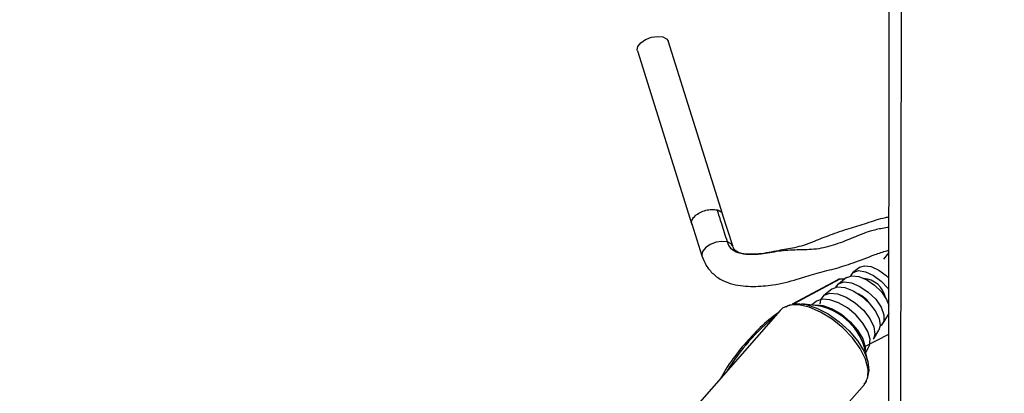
# Model space of a CAD drawing. Header units: millimetres. Extents: x 10 to 13239, y 20 to 10604.
# Tile 8 of 130: x 2318 to 2422, y 3003 to 3042. Entities that reach past the tile are written whole.
import ezdxf

# ---------------------------------------------------------------- set-up
doc = ezdxf.new("R2010")
doc.units = ezdxf.units.MM
doc.layers.add('COMPONENT_GEOMETRY', color=7, linetype='Continuous')
doc.styles.add('SLDTEXTSTYLE0', font='TXT', dxfattribs={"width": 0.75})
doc.dimstyles.new('SLDDIMSTYLE1', dxfattribs={"dimtxt": 75, "dimasz": 3.302, "dimexe": 0, "dimexo": 0.0625, "dimgap": 18.75, "dimtad": 0, "dimtih": 1, "dimtoh": 1, "dimdec": 1, "dimrnd": 1e-09, "dimzin": 12, "dimdsep": 46, "dimtxsty": 'SLDTEXTSTYLE0', "dimsah": 1, "dimcen": 0.09, "dimadec": 0, "dimazin": 3, "dimtfac": 1, "dimtdec": 1, "dimtofl": 0, "dimtmove": 0, "dimatfit": 3, "dimfxl": 1, "dimfrac": 2, "dimtolj": 1, "dimtzin": 12, "dimarcsym": 0})

# ---------------------------------------------------------------- blocks, each defined once
blk = doc.blocks.new('_D_5')
at = {"layer": 'COMPONENT_GEOMETRY', "color": 7}
for p, q in [((3876.96, 3780.57), (440.93, 3780.57)), ((444.1, 3780.57), (444.1, 2437.57)), ((294.05, 2422.34), (271.2, 2422.34)), ((271.2, 2422.34), (271.2, 2303.28)), ((594.15, 2422.34), (617.01, 2422.34)), ((617.01, 2422.34), (617.01, 2303.28)), ((271.2, 2303.28), (294.05, 2303.28)), ((617.01, 2303.28), (594.15, 2303.28)), ((444.1, 848.07), (444.1, 2191.06)), ((3787.57, 848.07), (440.93, 848.07))]:
    blk.add_line(p, q, dxfattribs=at)
for points in [[(444.1, 3780.57), (443.59, 3777.27), (444.61, 3777.27)], [(444.1, 848.07), (444.61, 851.37), (443.59, 851.37)]]:
    blk.add_solid(points, dxfattribs=at)
at = {"layer": 'COMPONENT_GEOMETRY', "color": 7, "char_height": 75, "attachment_point": 1, "style": 'SLDTEXTSTYLE0'}
for s, insert in [('9\'7.45"', (294.05, 2399.96)), ('2932.5mm', (197.96, 2287.74))]:
    blk.add_mtext(s, dxfattribs=dict(at, insert=insert))

msp = doc.modelspace()

# ---------------------------------------------------------------- linework, layer by layer
at = {"color": 7, "linetype": 'Continuous', "lineweight": 25}
for p, q in [((2409.63, 2947.61), (2409.83, 3096.88)), ((2392.22, 3021.84), (2386.45, 3040.15)), ((2383.21, 3039.12), (2388.97, 3020.82)), ((2393.26, 3018.54), (2392.2, 3021.9)), ((2388.95, 3020.88), (2390.01, 3017.51)), ((2406.61, 3016.28), (2405.93, 3015.74)), ((2404.34, 3014.98), (2399.53, 3012.4)), ((2405.25, 3015.21), (2404.4, 3014.53)), ((2405.06, 3015.05), (2404.64, 3015.05)), ((2403.71, 3014), (2402.86, 3013.32)), ((2398.51, 3011.97), (2398.37, 3011.85)), ((2398.62, 3012.05), (2398.57, 3012.02)), ((2402.23, 3012.24), (2400.53, 3012.44)), ((2402.06, 3012.69), (2401.58, 3012.32)), ((2398.26, 3011.74), (2387.68, 2999.7)), ((2409.1, 3010.4), (2409.66, 3011.33)), ((2409.72, 3011.44), (2409.66, 3011.33)), ((2408.1, 3008.72), (2408.66, 3009.65)), ((2407.52, 3006.29), (2407.11, 3007.96)), ((2407.27, 3007.32), (2407.58, 3007.85)), ((2397.7, 2993.22), (2407.13, 3003.95))]:
    msp.add_line(p, q, dxfattribs=at)
at = {"color": 8, "linetype": 'Continuous', "lineweight": 25}
for p, q in [((2410.92, 2945.21), (2411.11, 3090.88)), ((2409.19, 3017.15), (2409.73, 3017.85)), ((2404.56, 3015.03), (2399.71, 3012.43)), ((2405.03, 3015.03), (2404.56, 3015.03)), ((2398.37, 3011.85), (2398.26, 3011.74)), ((2407.12, 3007.91), (2409.72, 3009.23))]:
    msp.add_line(p, q, dxfattribs=at)
at = {"color": 7, "linetype": 'Continuous', "lineweight": 25, "flags": 128}
for points in [[(2383.21, 3039.12), (2383.19, 3039.2), (2383.26, 3039.58), (2383.57, 3039.97), (2384.08, 3040.31), (2384.69, 3040.54), (2385.33, 3040.64), (2385.89, 3040.59), (2386.29, 3040.39), (2386.45, 3040.15)], [(2406.63, 3016.3), (2407.15, 3016.46), (2407.86, 3016.36), (2408.65, 3016), (2409.42, 3015.43), (2409.71, 3015.14)], [(2405.27, 3015.22), (2405.81, 3015.41), (2406.55, 3015.32), (2407.38, 3014.97), (2408.21, 3014.41), (2408.93, 3013.69), (2409.47, 3012.91), (2409.72, 3012.3)], [(2405.69, 3015.39), (2405.95, 3015.76), (2406.5, 3015.94), (2407.25, 3015.82), (2408.09, 3015.44), (2408.9, 3014.84), (2409.59, 3014.1), (2409.72, 3013.91)], [(2403.74, 3014.01), (2404.31, 3014.22), (2405.08, 3014.15), (2405.95, 3013.81), (2406.84, 3013.25), (2407.65, 3012.52), (2408.28, 3011.7), (2408.68, 3010.89), (2408.8, 3010.16), (2408.66, 3009.65)], [(2404.14, 3014.19), (2404.42, 3014.55), (2405, 3014.75), (2405.78, 3014.65), (2406.67, 3014.28), (2407.55, 3013.68), (2408.33, 3012.92), (2408.9, 3012.09), (2409.2, 3011.29), (2409.2, 3010.62), (2408.89, 3010.16), (2408.8, 3010.1)], [(2407.58, 3007.85), (2407.67, 3008.04), (2407.73, 3008.72), (2407.49, 3009.54), (2406.97, 3010.41), (2406.24, 3011.27), (2405.36, 3012.01), (2404.41, 3012.56), (2403.49, 3012.88), (2402.69, 3012.94), (2402.09, 3012.71), (2402.06, 3012.69)], [(2402.49, 3012.42), (2402.55, 3012.86), (2402.88, 3013.34)], [(2402.88, 3013.34), (2403.49, 3013.56), (2404.3, 3013.48), (2405.23, 3013.13), (2406.17, 3012.53), (2407.03, 3011.76), (2407.7, 3010.89), (2408.13, 3010.03), (2408.25, 3009.25), (2408.1, 3008.72)], [(2398.89, 3012.14), (2399.14, 3012.28), (2399.98, 3012.46), (2401, 3012.36), (2402.13, 3011.99), (2403.32, 3011.38), (2404.48, 3010.56), (2405.54, 3009.58), (2406.43, 3008.51), (2407.1, 3007.41), (2407.51, 3006.35), (2407.62, 3005.4), (2407.44, 3004.62), (2407.43, 3004.59)]]:
    msp.add_lwpolyline(points, dxfattribs=at)
at = {"color": 8, "linetype": 'Continuous', "lineweight": 25, "flags": 128}
for points in [[(2392.7, 3018.98), (2392.13, 3019.03), (2391.5, 3018.93), (2390.88, 3018.7), (2390.38, 3018.36), (2390.07, 3017.97), (2390, 3017.59), (2390.03, 3017.52)], [(2393.24, 3018.53), (2393.09, 3018.77), (2392.7, 3018.98)], [(2404.64, 3015.05), (2404.6, 3015.05), (2404.56, 3015.03)], [(2407.13, 3003.95), (2407.15, 3003.99), (2407.49, 3004.68), (2407.52, 3005.57), (2407.25, 3006.61), (2406.69, 3007.72), (2405.89, 3008.85), (2404.88, 3009.9), (2403.73, 3010.83), (2402.52, 3011.58), (2401.32, 3012.08), (2400.21, 3012.32), (2399.25, 3012.29), (2398.51, 3011.97)], [(2401.78, 3012.3), (2401.92, 3012.32), (2402.76, 3012.26), (2403.73, 3011.93), (2404.72, 3011.34), (2405.65, 3010.56), (2406.42, 3009.67), (2406.96, 3008.75), (2407.21, 3007.89), (2407.22, 3007.52)]]:
    msp.add_lwpolyline(points, dxfattribs=at)
at = {"color": 7, "linetype": 'Continuous', "lineweight": 25}
for centre, radius, start, end in [((2406.86, 3012.59), 2.54, 11.9409, 85.4578), ((2405.14, 3010.64), 3.16, 32.1836, 65.2211), ((2401.03, 3005.95), 6.41, 18.2682, 79.1311)]:
    msp.add_arc(centre, radius, start, end, dxfattribs=at)
at = {"color": 8, "linetype": 'Continuous', "lineweight": 25}
msp.add_arc((2412.27, 2993.3), 23.02, 129.0737, 148.3253, dxfattribs=at)
msp.add_ellipse((2404.81, 3014.1), major_axis=(-0.459, 0.889), ratio=0.664219, start_param=5.952986, end_param=6.293456, dxfattribs=at)
for points, knots in [([(2388.97, 3020.89), (2388.96, 3020.91), (2388.88, 3021.04), (2388.98, 3021.34), (2389.28, 3021.73), (2389.8, 3022.08), (2390.43, 3022.32), (2391.09, 3022.43), (2391.45, 3022.37), (2391.63, 3022.35)], [0, 0, 0, 0, 0.034024, 0.19502, 0.356004, 0.516992, 0.677984, 0.838975, 1, 1, 1, 1]), ([(2391.63, 3022.35), (2391.79, 3022.29), (2392.06, 3022.19), (2392.14, 3021.99), (2392.18, 3021.9)], [0, 0, 0, 0, 0.558973, 1, 1, 1, 1]), ([(2409.73, 3020.5), (2409.5, 3020.47), (2408.86, 3020.37), (2407.57, 3020.09), (2405.94, 3019.41), (2404.09, 3018.65), (2402.06, 3018.13), (2400.08, 3018.14), (2398.13, 3018.04), (2396.42, 3017.66), (2394.98, 3017.6), (2393.89, 3017.74), (2393.02, 3018.2), (2392.8, 3018.71), (2392.7, 3018.98)], [0, 0, 0, 0, 0.040939, 0.114475, 0.216197, 0.32391, 0.436972, 0.551018, 0.661351, 0.762874, 0.833546, 0.895962, 0.946788, 1, 1, 1, 1])]:
    msp.add_open_spline(points, degree=3, knots=knots, dxfattribs=at)
at = {"color": 7, "linetype": 'Continuous', "lineweight": 25}
for points, knots in [([(2392.7, 3018.98), (2392.5, 3019.61), (2392.15, 3020.73), (2391.79, 3021.85), (2391.63, 3022.35)], [0, 0, 0, 0, 0.563179, 1, 1, 1, 1]), ([(2409.73, 3021.59), (2409.6, 3021.56), (2408.82, 3021.42), (2407.41, 3020.93), (2405.43, 3020.35), (2403.59, 3019.72), (2402.01, 3019.09), (2400.79, 3018.61), (2399.54, 3018.29), (2397.97, 3018.04), (2396.33, 3017.68), (2394.95, 3017.64), (2394.14, 3017.75), (2393.68, 3017.95), (2393.4, 3018.18), (2393.31, 3018.39), (2393.26, 3018.54)], [0, 0, 0, 0, 0.023217, 0.141011, 0.246444, 0.362595, 0.4612, 0.528393, 0.582715, 0.677703, 0.793676, 0.855742, 0.912162, 0.934485, 0.954582, 1, 1, 1, 1]), ([(2390.01, 3017.51), (2390.15, 3017.17), (2390.43, 3016.45), (2391.18, 3015.55), (2392.16, 3014.88), (2393.58, 3014.36), (2395.4, 3014.23), (2397.68, 3014.4), (2399.84, 3014.95), (2401.95, 3015.67), (2403.96, 3016.11), (2406.11, 3016.8), (2407.88, 3017.5), (2409.16, 3017.96), (2409.65, 3018.08), (2409.73, 3018.1)], [0, 0, 0, 0, 0.054285, 0.111691, 0.168927, 0.222753, 0.321918, 0.415966, 0.535057, 0.622941, 0.719071, 0.813544, 0.928353, 0.988887, 1, 1, 1, 1]), ([(2404.64, 3015.05), (2404.55, 3015.05), (2404.43, 3015.04), (2404.34, 3014.97), (2404.32, 3014.96)], [0, 0, 0, 0, 0.768057, 1, 1, 1, 1]), ([(2398.05, 3011.5), (2397.88, 3011.37), (2397.07, 3010.79), (2395.7, 3009.55), (2394.04, 3007.68), (2392.8, 3006.03), (2392.19, 3004.94), (2392.01, 3004.63)], [0, 0, 0, 0, 0.075196, 0.346816, 0.619004, 0.891782, 1, 1, 1, 1]), ([(2407.08, 3003.97), (2407.19, 3004.06), (2407.31, 3004.15), (2407.36, 3004.3), (2407.37, 3004.31)], [0, 0, 0, 0, 0.899939, 1, 1, 1, 1])]:
    msp.add_open_spline(points, degree=3, knots=knots, dxfattribs=at)

# ---------------------------------------------------------------- dimensions: what is measured, and where the dimension line sits
at = {"layer": 'COMPONENT_GEOMETRY', "color": 7}
dim = msp.add_linear_dim(base=(444.1, 3780.57), p1=(3788.84, 848.07), p2=(3878.23, 3780.57), angle=90, dimstyle='SLDDIMSTYLE1', dxfattribs=at)
dim.commit()
dim.dimension.update_dxf_attribs({"geometry": '_D_5', "text_midpoint": (444.1, 2314.32), "dimtype": 160})

doc.saveas('drawing.dxf')
